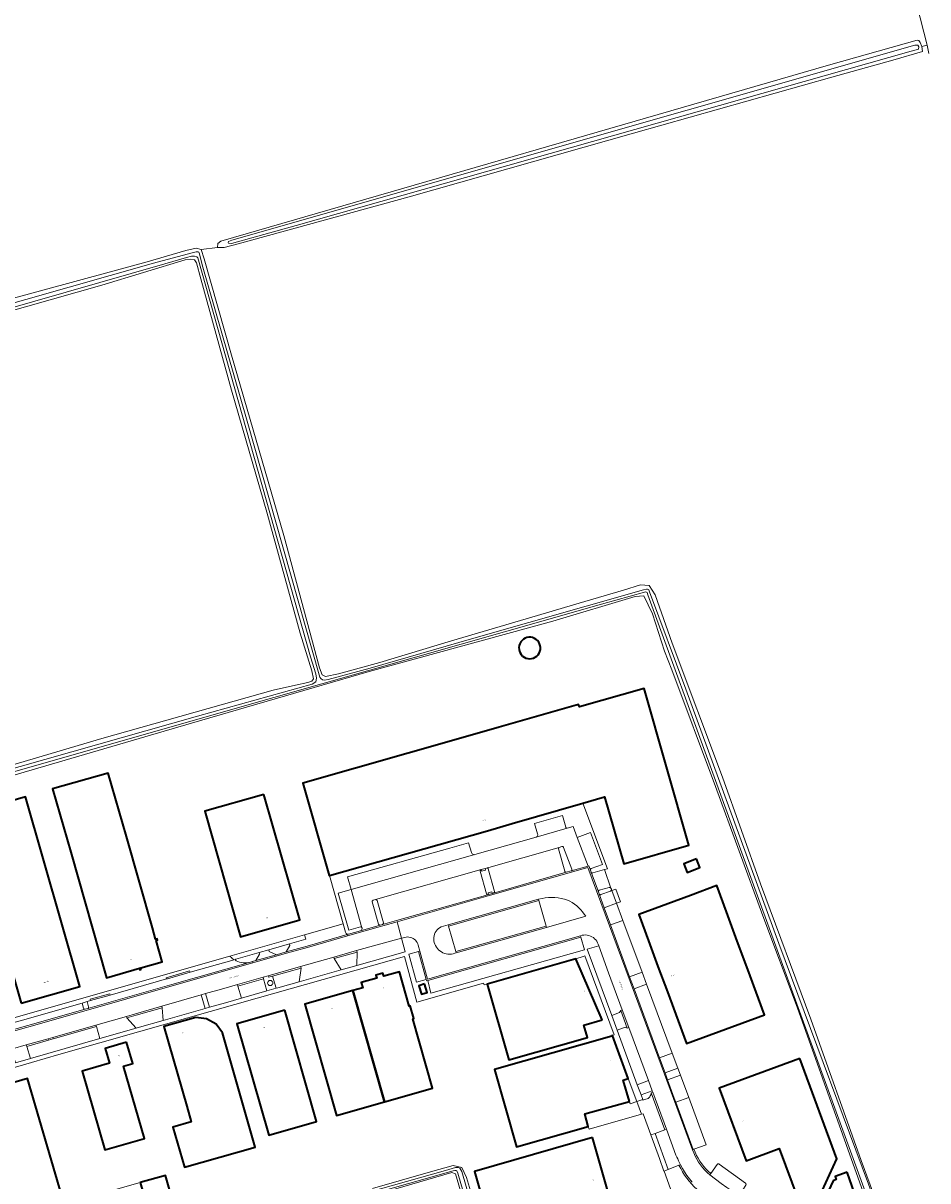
# Model space of a CAD drawing. Header units: metres. Extents: x 229229 to 231729, y 593167 to 595667.
# Tile 97 of 256: x 229504 to 229836, y 594845 to 595270. Entities that reach past the tile are written whole.
import ezdxf
from ezdxf.enums import TextEntityAlignment as Align

# ---------------------------------------------------------------- set-up
doc = ezdxf.new("R2010")
doc.units = ezdxf.units.M
for name, color, linetype, lineweight in [('B-WE-GR-BOUWLAND-GV', 80, 'Continuous', 13), ('B-WE-GR-GROENVOORZIENING-GV', 80, 'Continuous', 18), ('B-WE-OG-BEBOUWING-GV', 7, 'Continuous', 35), ('B-WE-OG-BEBOUWING-T18', 10, 'Continuous', 18), ('B-WE-OG-BEBOUWING_OPSLAGTANK-GV', 7, 'Continuous', 35), ('B-WE-OG-TERREIN_ERF-GV', 7, 'Continuous', 18), ('B-WE-OG-TOPOGRAFIE-T18', 10, 'Continuous', 18), ('B-WE-OG-WATER-GV', 130, 'Continuous', 18), ('B-WE-OG-WATER_SLOOT-GV', 120, 'Continuous', 18), ('B-WE-VH-VERHARDING_GESLOTEN-GV', 252, 'Continuous', 18), ('B-WE-VH-VERHARDING_HALFVERHARDING-GV', 252, 'Continuous', 18), ('B-WE-VH-VERHARDING_OPEN-GV', 252, 'Continuous', 18)]:
    doc.layers.add(name, color=color, linetype=linetype, lineweight=lineweight)
doc.styles.add('NLCS-ISO-M250-T18', font='NLCS-ISO.ttf', dxfattribs={"height": 0.45})

msp = doc.modelspace()

# ---------------------------------------------------------------- linework, layer by layer
at = {"layer": 'B-WE-GR-BOUWLAND-GV'}
for points in [[(229242.885, 595299.647), (229267.464, 595212.989), (229289.234, 595137.691), (229295.438, 595113.684), (229296.491, 595111.225), (229298.832, 595110.874), (229310.302, 595114.27), (229379.006, 595134.295), (229444.082, 595152.797), (229497.57, 595168.138), (229549.303, 595182.191), (229563.465, 595186.289), (229567.328, 595187.226), (229569.083, 595186.758), (229575.144, 595187.458), (229575.211, 595188.93), (229576.348, 595189.8), (229799.441, 595254.4), (229831.996, 595263.59), (229832.631, 595263.452), (229833.124, 595262.759), (229833.703, 595261.259), (229835.711, 595261.763), (229831.85, 595276.602)], [(229836.334, 595258.636), (229835.711, 595261.763), (229833.703, 595261.259), (229833.944, 595259.456), (229823.105, 595256.301), (229800.699, 595249.968), (229727.834, 595229.415), (229645.503, 595205.994), (229582.768, 595188.73), (229577.552, 595187.391), (229575.144, 595187.458), (229569.083, 595186.758), (229570.254, 595183.245), (229580.319, 595147.879), (229599.514, 595081.715), (229612.59, 595033.116), (229613.593, 595030.506), (229614.73, 595029.904), (229619.545, 595030.841), (229634.727, 595035.057), (229661.012, 595043.02), (229690.507, 595051.719), (229709.969, 595057.474), (229724.148, 595061.623), (229730.368, 595063.496), (229733.578, 595063.363), (229735.785, 595059.816), (229742.005, 595042.15), (229760.531, 594992.899), (229774.443, 594953.752), (229792.902, 594904.033), (229811.492, 594852.105), (229819.266, 594830.891)], [(229482.116, 594992.228), (229532.679, 595007.084), (229595.547, 595024.817), (229603.707, 595026.691), (229608.322, 595027.627), (229609.793, 595028.163), (229610.395, 595029.033), (229609.726, 595031.91), (229605.513, 595045.829), (229593.207, 595090.262), (229580.298, 595135.096), (229568.995, 595175.983), (229567.39, 595181.872), (229566.721, 595182.875), (229565.384, 595183.21), (229563.244, 595182.942), (229532.679, 595173.574), (229449.278, 595150.019)]]:
    msp.add_lwpolyline(points, dxfattribs=at)
at = {"layer": 'B-WE-GR-GROENVOORZIENING-GV'}
for points in [[(229643.983, 594928.777), (229642.641, 594933.794), (229626.194, 594929.257), (229626.359, 594928.68), (229626.253, 594923.742)], [(229590.579, 594927.875), (229590.399, 594928.505), (229581.911, 594926.082), (229581.791, 594926.013), (229581.711, 594925.901), (229581.686, 594925.765), (229581.72, 594925.631), (229581.806, 594925.523), (229581.93, 594925.462), (229582.558, 594925.187), (229583.209, 594924.971), (229583.877, 594924.815), (229584.556, 594924.722), (229585.241, 594924.691), (229585.926, 594924.724), (229586.605, 594924.819), (229587.272, 594924.976), (229587.944, 594925.168), (229589.232, 594925.535)], [(229601.521, 594931.682), (229593.948, 594929.52), (229594.128, 594928.889), (229596.773, 594927.684), (229600.366, 594928.708), (229601.7, 594931.053)], [(229718.72, 594921.023), (229715.092, 594930.943), (229710.801, 594929.729), (229719.842, 594905.336), (229722.658, 594906.471), (229723.169, 594907.241), (229723.734, 594907.441)], [(229617.784, 594926.858), (229605.615, 594923.386), (229605.78, 594922.809), (229605.07, 594917.782), (229620.474, 594922.101), (229617.949, 594926.281)], [(229593.513, 594917.302), (229593.552, 594917.032), (229593.665, 594916.785), (229593.843, 594916.579), (229594.072, 594916.431), (229594.333, 594916.355), (229594.606, 594916.355), (229594.867, 594916.431), (229595.096, 594916.579), (229595.274, 594916.785), (229595.387, 594917.032), (229595.426, 594917.302), (229595.387, 594917.572), (229595.274, 594917.819), (229595.096, 594918.025), (229594.867, 594918.173), (229594.606, 594918.249), (229594.333, 594918.249), (229594.072, 594918.173), (229593.843, 594918.025), (229593.665, 594917.819), (229593.552, 594917.572)], [(229555.113, 594903.544), (229570.622, 594907.964), (229569.069, 594912.934), (229554.638, 594908.787), (229554.835, 594908.219)], [(229527.218, 594910.477), (229525.397, 594909.958), (229525.949, 594908.022), (229526.005, 594907.884), (229526.1, 594907.77), (229526.226, 594907.69), (229526.37, 594907.654), (229526.519, 594907.664), (229527.474, 594907.936), (229527.605, 594908.006), (229527.709, 594908.113), (229527.774, 594908.246), (229527.795, 594908.393), (229527.77, 594908.54)], [(229541.821, 594904.5), (229541.66, 594905.061), (229530.488, 594901.865), (229530.655, 594901.289), (229531.91, 594896.958), (229545.228, 594900.73)], [(229733.306, 594881.518), (229726.128, 594900.958), (229725.565, 594900.75), (229724.732, 594901.075), (229721.834, 594899.961), (229729.225, 594879.953)], [(229505.086, 594893.983), (229504.911, 594894.557), (229499.911, 594893.131), (229499.779, 594893.061), (229499.675, 594892.954), (229499.61, 594892.82), (229499.589, 594892.673), (229499.615, 594892.526), (229500.904, 594888.006), (229506.423, 594889.603)], [(229734.343, 594876.976), (229734.906, 594877.184), (229734.713, 594877.708), (229730.615, 594876.19), (229731.23, 594874.524), (229731.327, 594874.292), (229732.441, 594874.647), (229732.826, 594874.769), (229733.186, 594874.954), (229733.511, 594875.194), (229733.791, 594875.485), (229734.02, 594875.818), (229734.191, 594876.185), (229734.3, 594876.574)], [(229739.922, 594863.625), (229739.359, 594863.417), (229735.772, 594862.092), (229740.629, 594848.789), (229744.54, 594850.357), (229745.099, 594850.581), (229744.745, 594851.277), (229744.401, 594851.979), (229744.069, 594852.686), (229743.747, 594853.398), (229743.437, 594854.115)], [(229759.265, 594850.789), (229759.125, 594850.861), (229758.969, 594850.885), (229758.813, 594850.859), (229758.673, 594850.787), (229758.563, 594850.674), (229756.2, 594847.339), (229755.852, 594846.846), (229757.921, 594845.241), (229760.021, 594843.678), (229762.152, 594842.157), (229764.314, 594840.679), (229766.504, 594839.244), (229766.583, 594839.19), (229766.909, 594839.694), (229769.089, 594843.063), (229769.151, 594843.201), (229769.168, 594843.351), (229769.141, 594843.499), (229769.07, 594843.633), (229768.963, 594843.739)]]:
    msp.add_lwpolyline(points, close=True, dxfattribs=at)
msp.add_lwpolyline([(229666.202, 594834.69), (229662.456, 594847.22), (229661.169, 594847.688), (229524.814, 594807.873)], dxfattribs=at)
at = {"layer": 'B-WE-OG-BEBOUWING-GV'}
for points in [[(229678.593, 595011.307), (229664.437, 595007.261), (229606.47, 594990.693), (229616.142, 594956.756), (229616.204, 594956.774), (229674.233, 594973.259), (229683.358, 594975.882), (229709.275, 594983.345), (229717.231, 594985.636), (229724.302, 594961.084), (229748.181, 594967.96), (229731.73, 595025.504), (229707.976, 595018.696), (229707.711, 595019.629)], [(229547.118, 594922.313), (229546.956, 594922.854), (229554.749, 594925.096), (229552.558, 594932.899), (229553.081, 594933.033), (229552.947, 594933.52), (229552.417, 594933.374), (229551.216, 594937.618), (229541.657, 594971.164), (229535.03, 594994.418), (229514.593, 594988.594), (229521.22, 594965.34), (229534.348, 594919.256), (229546.494, 594922.732), (229546.646, 594922.183)], [(229502.996, 594909.895), (229524.529, 594916.024), (229504.674, 594985.629), (229483.14, 594979.5)], [(229592.188, 594986.577), (229570.431, 594980.363), (229583.579, 594934.329), (229605.336, 594940.543)], [(229751.042, 594962.917), (229746.298, 594961.12), (229747.519, 594957.899), (229752.263, 594959.696)], [(229740.28, 594914.058), (229747.293, 594895.046), (229775.937, 594905.664), (229770.668, 594919.968), (229765.477, 594934.059), (229762.018, 594943.448), (229758.464, 594953.095), (229748.808, 594949.509), (229729.806, 594942.453), (229733.364, 594932.808), (229736.826, 594923.421)], [(229716.289, 594903.771), (229706.703, 594926.224), (229674.132, 594916.929), (229682.062, 594889.048), (229710.918, 594897.253), (229709.605, 594901.87)], [(229624.82, 594914.5), (229636.451, 594873.669), (229653.995, 594878.667), (229646.804, 594904.204), (229647.189, 594904.312), (229645.874, 594908.941), (229645.49, 594908.831), (229641.88, 594921.433), (229636.198, 594919.813), (229635.882, 594920.918), (229633.305, 594920.184), (229633.621, 594919.078), (229627.919, 594917.452), (229628.465, 594915.541)], [(229651.169, 594916.947), (229649.052, 594916.32), (229649.992, 594913.158), (229652.103, 594913.781)], [(229636.451, 594873.669), (229624.82, 594914.5), (229607.237, 594909.479), (229618.865, 594868.66)], [(229599.804, 594907.333), (229582.219, 594902.303), (229593.913, 594861.454), (229611.506, 594866.495)], [(229563.837, 594872.03), (229565.465, 594866.339), (229558.736, 594864.414), (229562.97, 594849.614), (229588.966, 594857.051), (229583.104, 594877.542), (229576.966, 594898.957), (229574.581, 594902.191), (229571.076, 594904.183), (229567.223, 594904.637), (229555.465, 594901.291)], [(229726.363, 594873.851), (229723.998, 594881.577), (229725.911, 594882.285), (229720.087, 594898.001), (229719.904, 594897.949), (229719.946, 594897.805), (229676.807, 594885.486), (229684.874, 594857.183), (229711.239, 594864.644), (229709.948, 594869.205)], [(229541.722, 594895.608), (229533.849, 594893.312), (229535.444, 594887.843), (229525.459, 594884.932), (229533.723, 594856.079), (229548.33, 594860.263), (229540.609, 594886.742), (229544.017, 594887.735)], [(229788.895, 594889.605), (229759.34, 594878.707), (229769.202, 594851.961), (229781.286, 594856.495), (229788.291, 594837.828), (229797.097, 594841), (229802.508, 594852.685)], [(229505.174, 594811.321), (229524.453, 594816.962), (229505.346, 594882.257), (229486.067, 594876.617)], [(229712.764, 594860.521), (229669.439, 594848.05), (229677.812, 594818.926), (229721.137, 594831.396)], [(229806.244, 594847.803), (229801.859, 594846.223), (229802.266, 594845.094), (229801.193, 594844.708), (229798.679, 594839.412), (229799.075, 594838.311), (229797.946, 594837.905), (229799.519, 594833.539), (229810.019, 594837.321)], [(229546.711, 594844.024), (229552.503, 594824.158), (229561.708, 594826.755), (229556.088, 594846.67)]]:
    msp.add_lwpolyline(points, close=True, dxfattribs=at)
at = {"layer": 'B-WE-OG-BEBOUWING_OPSLAGTANK-GV'}
msp.add_lwpolyline([(229689.712, 595036.41), (229690.417, 595036.467), (229691.1, 595036.649), (229691.74, 595036.951), (229692.316, 595037.362), (229692.809, 595037.869), (229693.204, 595038.455), (229693.487, 595039.103), (229693.65, 595039.791), (229693.688, 595040.498), (229693.599, 595041.199), (229693.386, 595041.874), (229693.057, 595042.499), (229692.62, 595043.056), (229692.092, 595043.526), (229691.488, 595043.894), (229690.828, 595044.148), (229690.133, 595044.28), (229689.426, 595044.286), (229688.729, 595044.166), (229688.065, 595043.923), (229687.455, 595043.565), (229686.918, 595043.105), (229686.472, 595042.556), (229686.132, 595041.936), (229685.908, 595041.265), (229685.807, 595040.565), (229685.832, 595039.858), (229685.984, 595039.167), (229686.256, 595038.515), (229686.641, 595037.921), (229687.125, 595037.406), (229687.694, 595036.985), (229688.328, 595036.673), (229689.008, 595036.479)], close=True, dxfattribs=at)
at = {"layer": 'B-WE-OG-TERREIN_ERF-GV'}
for points in [[(229815.186, 594831.962), (229787.899, 594908.381), (229775.325, 594941.973), (229758.003, 594989.485), (229741.951, 595032.312), (229739.276, 595039.204), (229734.795, 595052.855), (229731.651, 595059.48), (229728.508, 595059.279), (229698.211, 595050.245), (229630.861, 595031.709), (229565.518, 595012.705), (229484.792, 594989.083), (229403.932, 594966.064), (229341.866, 594948.531), (229271.105, 594928.255), (229229.346, 594916.281)], [(229579.612, 594927.203), (229607.033, 594934.98), (229621.258, 594938.985), (229616.204, 594956.774), (229616.142, 594956.756), (229606.47, 594990.693), (229664.437, 595007.261), (229678.593, 595011.307), (229707.711, 595019.629), (229707.976, 595018.696), (229731.73, 595025.504), (229748.181, 594967.96), (229724.302, 594961.084), (229717.231, 594985.636), (229709.275, 594983.345), (229718.272, 594959.269), (229717.214, 594958.968), (229719.538, 594952.146), (229719.715, 594951.754), (229719.74, 594951.688), (229719.911, 594951.228), (229721.317, 594951.75), (229723.045, 594947.093), (229721.638, 594946.574), (229723.961, 594940.313), (229731.005, 594921.333), (229732.673, 594916.839), (229742.07, 594891.519), (229742.08, 594891.493), (229744.126, 594886.029), (229745.066, 594883.521), (229745.107, 594883.411), (229748.109, 594875.31), (229754.566, 594857.888), (229750.058, 594856.252), (229750.506, 594855.122), (229751.018, 594854.019), (229751.59, 594852.947), (229752.223, 594851.909), (229752.912, 594850.908), (229753.657, 594849.948), (229754.455, 594849.031), (229755.304, 594848.16), (229756.2, 594847.339), (229758.563, 594850.674), (229758.673, 594850.787), (229758.813, 594850.859), (229758.969, 594850.885), (229759.125, 594850.861), (229759.265, 594850.789), (229768.963, 594843.739)], [(229745.03, 594831.852), (229739.064, 594848.161), (229739.047, 594848.208), (229737.36, 594852.798), (229734.225, 594861.52), (229731.431, 594869.292), (229730.793, 594869.108), (229711.563, 594863.569), (229711.239, 594864.644), (229684.874, 594857.183), (229676.807, 594885.486), (229719.946, 594897.805), (229719.904, 594897.949), (229720.087, 594898.001), (229720.762, 594898.251), (229710.022, 594927.23), (229709.403, 594927.042), (229706.703, 594926.224), (229716.289, 594903.771), (229709.605, 594901.87), (229710.918, 594897.253), (229682.062, 594889.048), (229674.132, 594916.929), (229672.978, 594916.6), (229672.796, 594917.241), (229648.295, 594910.329), (229643.819, 594927.067), (229589.641, 594911.682), (229546.949, 594899.58), (229516.862, 594891.002), (229506.861, 594888.169), (229480.222, 594880.455)], [(229496.08, 594903.354), (229579.612, 594927.203)], [(229632.025, 594841.833), (229653.327, 594847.923), (229661.637, 594850.265), (229664.797, 594849.562), (229666.553, 594845.932), (229677.605, 594809.186)]]:
    msp.add_lwpolyline(points, dxfattribs=at)
for points in [[(229689.712, 595036.41), (229689.008, 595036.479), (229688.328, 595036.673), (229687.694, 595036.985), (229687.125, 595037.406), (229686.641, 595037.921), (229686.256, 595038.515), (229685.984, 595039.167), (229685.832, 595039.858), (229685.807, 595040.565), (229685.908, 595041.265), (229686.132, 595041.936), (229686.472, 595042.556), (229686.918, 595043.105), (229687.455, 595043.565), (229688.065, 595043.923), (229688.729, 595044.166), (229689.426, 595044.286), (229690.133, 595044.28), (229690.828, 595044.148), (229691.488, 595043.894), (229692.092, 595043.526), (229692.62, 595043.056), (229693.057, 595042.499), (229693.386, 595041.874), (229693.599, 595041.199), (229693.688, 595040.498), (229693.65, 595039.791), (229693.487, 595039.103), (229693.204, 595038.455), (229692.809, 595037.869), (229692.316, 595037.362), (229691.74, 595036.951), (229691.1, 595036.649), (229690.417, 595036.467)], [(229546.494, 594922.732), (229534.348, 594919.256), (229521.22, 594965.34), (229514.593, 594988.594), (229535.03, 594994.418), (229541.657, 594971.164), (229551.216, 594937.618), (229552.417, 594933.374), (229552.947, 594933.52), (229553.081, 594933.033), (229552.558, 594932.899), (229554.749, 594925.096), (229546.956, 594922.854), (229547.118, 594922.313), (229546.646, 594922.183)], [(229502.996, 594909.895), (229483.14, 594979.5), (229504.674, 594985.629), (229524.529, 594916.024)], [(229570.431, 594980.363), (229592.188, 594986.577), (229605.336, 594940.543), (229583.579, 594934.329)], [(229751.042, 594962.917), (229752.263, 594959.696), (229747.519, 594957.899), (229746.298, 594961.12)], [(229740.28, 594914.058), (229736.826, 594923.421), (229733.364, 594932.808), (229729.806, 594942.453), (229748.808, 594949.509), (229758.464, 594953.095), (229762.018, 594943.448), (229765.477, 594934.059), (229770.668, 594919.968), (229775.937, 594905.664), (229747.293, 594895.046)], [(229624.82, 594914.5), (229628.465, 594915.541), (229627.919, 594917.452), (229633.621, 594919.078), (229633.305, 594920.184), (229635.882, 594920.918), (229636.198, 594919.813), (229641.88, 594921.433), (229645.49, 594908.831), (229645.874, 594908.941), (229647.189, 594904.312), (229646.804, 594904.204), (229653.995, 594878.667), (229636.451, 594873.669), (229618.865, 594868.66), (229607.237, 594909.479)], [(229611.506, 594866.495), (229593.913, 594861.454), (229582.219, 594902.303), (229599.804, 594907.333)], [(229571.076, 594904.183), (229574.581, 594902.191), (229576.966, 594898.957), (229583.104, 594877.542), (229588.966, 594857.051), (229562.97, 594849.614), (229558.736, 594864.414), (229565.465, 594866.339), (229563.837, 594872.03), (229555.465, 594901.291), (229567.223, 594904.637)], [(229544.017, 594887.735), (229540.609, 594886.742), (229548.33, 594860.263), (229533.723, 594856.079), (229525.459, 594884.932), (229535.444, 594887.843), (229533.849, 594893.312), (229541.722, 594895.608)], [(229781.286, 594856.495), (229769.202, 594851.961), (229759.34, 594878.707), (229788.895, 594889.605), (229802.508, 594852.685), (229797.097, 594841), (229788.291, 594837.828)], [(229524.453, 594816.962), (229505.174, 594811.321), (229486.067, 594876.617), (229505.346, 594882.257)], [(229726.363, 594873.851), (229709.948, 594869.205), (229711.239, 594864.644), (229711.563, 594863.569), (229730.793, 594869.108), (229729.07, 594873.759), (229726.674, 594872.911)], [(229677.812, 594818.926), (229669.439, 594848.05), (229712.764, 594860.521), (229721.137, 594831.396)], [(229806.244, 594847.803), (229810.019, 594837.321), (229799.519, 594833.539), (229797.946, 594837.905), (229799.075, 594838.311), (229798.679, 594839.412), (229801.193, 594844.708), (229802.266, 594845.094), (229801.859, 594846.223)], [(229552.503, 594824.158), (229527.859, 594817.204), (229522.24, 594837.119), (229546.711, 594844.024), (229556.088, 594846.67), (229561.708, 594826.755)]]:
    msp.add_lwpolyline(points, close=True, dxfattribs=at)
at = {"layer": 'B-WE-OG-WATER-GV'}
for points in [[(229229.346, 595338.717), (229294.366, 595108.652), (229294.773, 595107.753), (229295.168, 595107.274), (229295.6, 595107.202), (229296.486, 595107.334), (229309.057, 595110.909), (229379.493, 595130.905), (229447.002, 595150.181), (229555.799, 595181.386), (229563.785, 595183.798), (229565.587, 595184.217), (229566.656, 595184.217), (229567.516, 595184.07), (229567.851, 595183.588), (229609.27, 595037.119), (229611.177, 595030.917), (229611.471, 595029.229), (229611.177, 595027.982), (229609.893, 595027.064), (229567.825, 595015.297), (229391.309, 594965.199), (229229.818, 594919.026), (229229.346, 594918.889)], [(229818.772, 594830.906), (229781.185, 594931.833), (229747.031, 595025.286), (229733.758, 595060.928), (229733.459, 595061.707), (229733.015, 595061.947), (229732.584, 595061.983), (229731.542, 595061.707), (229668.386, 595043.697), (229631.111, 595032.965), (229615.765, 595028.819), (229614.376, 595028.555), (229613.705, 595028.651), (229613.046, 595029.106), (229612.723, 595029.586), (229586.004, 595123.715), (229569.536, 595181.055), (229568.488, 595185.123), (229568.32, 595185.689), (229568.006, 595185.878), (229567.335, 595185.836), (229565.847, 595185.48), (229551.642, 595181.651), (229380.781, 595133.066)], [(229229.346, 594917.579), (229410.671, 594969.291), (229579.071, 595017.432), (229681.378, 595046.521), (229716.155, 595056.392), (229731.884, 595060.869), (229732.439, 595060.958), (229732.829, 595060.684), (229733.126, 595059.896), (229757.471, 594993.049), (229816.189, 594831.651)]]:
    msp.add_lwpolyline(points, dxfattribs=at)
for points in [[(229578.978, 595189.304), (229579.106, 595188.993), (229580.244, 595188.919), (229603.977, 595195.525), (229829.768, 595259.61), (229832.482, 595260.307), (229832.556, 595261.188), (229832.189, 595261.775), (229831.125, 595261.812), (229580.426, 595190.138), (229579.183, 595189.704)], [(229523.642, 594809.862), (229523.642, 594809.38), (229523.999, 594809.024), (229524.711, 594808.898), (229530.916, 594810.953), (229610.537, 594833.799), (229661.628, 594848.29), (229662.312, 594848.506), (229662.719, 594848.482), (229663.03, 594848.326), (229663.402, 594847.512), (229682.078, 594783.215), (229682.775, 594782.408), (229683.545, 594782.922), (229683.582, 594783.876), (229678.117, 594801.894), (229664.773, 594848.061), (229664.509, 594848.696), (229664.054, 594849.259), (229663.467, 594849.523), (229662.533, 594849.523), (229658.784, 594848.456), (229524.391, 594810.439)]]:
    msp.add_lwpolyline(points, close=True, dxfattribs=at)
at = {"layer": 'B-WE-OG-WATER_SLOOT-GV'}
for points in [[(229229.346, 594918.889), (229229.818, 594919.026), (229391.309, 594965.199), (229567.825, 595015.297), (229609.893, 595027.064), (229611.177, 595027.982), (229611.471, 595029.229), (229611.177, 595030.917), (229609.27, 595037.119), (229567.851, 595183.588), (229567.516, 595184.07), (229566.656, 595184.217), (229565.587, 595184.217), (229563.785, 595183.798), (229555.799, 595181.386), (229447.002, 595150.181), (229379.493, 595130.905), (229309.057, 595110.909), (229296.486, 595107.334), (229295.6, 595107.202), (229295.168, 595107.274), (229294.773, 595107.753), (229294.366, 595108.652), (229229.346, 595338.717)], [(229819.266, 594830.891), (229811.492, 594852.105), (229792.902, 594904.033), (229774.443, 594953.752), (229760.531, 594992.899), (229742.005, 595042.15), (229735.785, 595059.816), (229733.578, 595063.363), (229730.368, 595063.496), (229724.148, 595061.623), (229709.969, 595057.474), (229690.507, 595051.719), (229661.012, 595043.02), (229634.727, 595035.057), (229619.545, 595030.841), (229614.73, 595029.904), (229613.593, 595030.506), (229612.59, 595033.116), (229599.514, 595081.715), (229580.319, 595147.879), (229570.254, 595183.245), (229569.083, 595186.758), (229567.328, 595187.226), (229563.465, 595186.289), (229549.303, 595182.191), (229497.57, 595168.138)], [(229380.781, 595133.066), (229551.642, 595181.651), (229565.847, 595185.48), (229567.335, 595185.836), (229568.006, 595185.878), (229568.32, 595185.689), (229568.488, 595185.123), (229569.536, 595181.055), (229586.004, 595123.715), (229612.723, 595029.586), (229613.046, 595029.106), (229613.705, 595028.651), (229614.376, 595028.555), (229615.765, 595028.819), (229631.111, 595032.965), (229668.386, 595043.697), (229731.542, 595061.707), (229732.584, 595061.983), (229733.015, 595061.947), (229733.459, 595061.707), (229733.758, 595060.928), (229747.031, 595025.286), (229781.185, 594931.833), (229818.772, 594830.906)], [(229449.278, 595150.019), (229532.679, 595173.574), (229563.244, 595182.942), (229565.384, 595183.21), (229566.721, 595182.875), (229567.39, 595181.872), (229568.995, 595175.983), (229580.298, 595135.096), (229593.207, 595090.262), (229605.513, 595045.829), (229609.726, 595031.91), (229610.395, 595029.033), (229609.793, 595028.163), (229608.322, 595027.627), (229603.707, 595026.691), (229595.547, 595024.817), (229532.679, 595007.084), (229482.116, 594992.228)], [(229816.189, 594831.651), (229757.471, 594993.049), (229733.126, 595059.896), (229732.829, 595060.684), (229732.439, 595060.958), (229731.884, 595060.869), (229716.155, 595056.392), (229681.378, 595046.521), (229579.071, 595017.432), (229410.671, 594969.291), (229229.346, 594917.579)], [(229229.346, 594916.281), (229271.105, 594928.255), (229341.866, 594948.531), (229403.932, 594966.064), (229484.792, 594989.083), (229565.518, 595012.705), (229630.861, 595031.709), (229698.211, 595050.245), (229728.508, 595059.279), (229731.651, 595059.48), (229734.795, 595052.855), (229739.276, 595039.204), (229741.951, 595032.312), (229758.003, 594989.485), (229775.325, 594941.973), (229787.899, 594908.381), (229815.186, 594831.962)], [(229524.814, 594807.873), (229661.169, 594847.688), (229662.456, 594847.22), (229666.202, 594834.69)], [(229677.605, 594809.186), (229666.553, 594845.932), (229664.797, 594849.562), (229661.637, 594850.265), (229653.327, 594847.923), (229632.025, 594841.833)]]:
    msp.add_lwpolyline(points, dxfattribs=at)
for points in [[(229833.944, 595259.456), (229833.703, 595261.259), (229833.124, 595262.759), (229832.631, 595263.452), (229831.996, 595263.59), (229799.441, 595254.4), (229576.348, 595189.8), (229575.211, 595188.93), (229575.144, 595187.458), (229577.552, 595187.391), (229582.768, 595188.73), (229645.503, 595205.994), (229727.834, 595229.415), (229800.699, 595249.968), (229823.105, 595256.301)], [(229578.978, 595189.304), (229579.183, 595189.704), (229580.426, 595190.138), (229831.125, 595261.812), (229832.189, 595261.775), (229832.556, 595261.188), (229832.482, 595260.307), (229829.768, 595259.61), (229603.977, 595195.525), (229580.244, 595188.919), (229579.106, 595188.993)], [(229523.642, 594809.862), (229524.391, 594810.439), (229658.784, 594848.456), (229662.533, 594849.523), (229663.467, 594849.523), (229664.054, 594849.259), (229664.509, 594848.696), (229664.773, 594848.061), (229678.117, 594801.894), (229683.582, 594783.876), (229683.545, 594782.922), (229682.775, 594782.408), (229682.078, 594783.215), (229663.402, 594847.512), (229663.03, 594848.326), (229662.719, 594848.482), (229662.312, 594848.506), (229661.628, 594848.29), (229610.537, 594833.799), (229530.916, 594810.953), (229524.711, 594808.898), (229523.999, 594809.024), (229523.642, 594809.38)]]:
    msp.add_lwpolyline(points, close=True, dxfattribs=at)
at = {"layer": 'B-WE-VH-VERHARDING_GESLOTEN-GV'}
for points in [[(229760.021, 594843.678), (229757.921, 594845.241), (229755.852, 594846.846), (229754.924, 594847.692), (229754.045, 594848.59), (229753.219, 594849.536), (229752.448, 594850.527), (229751.734, 594851.561), (229751.079, 594852.633), (229750.487, 594853.74), (229749.958, 594854.88), (229749.494, 594856.047), (229729.753, 594909.236), (229711.122, 594959.73), (229674.511, 594949.273), (229641.039, 594939.784), (229642.641, 594933.794), (229644.37, 594934.197), (229644.899, 594934.228), (229645.427, 594934.19), (229645.946, 594934.085), (229646.447, 594933.914), (229646.922, 594933.679), (229647.363, 594933.386), (229647.762, 594933.037), (229648.113, 594932.641), (229648.409, 594932.202), (229648.647, 594931.729), (229648.822, 594931.229), (229649.409, 594929.003), (229652.169, 594918.753), (229708.421, 594934.683), (229709.015, 594934.846), (229709.624, 594934.937), (229710.239, 594934.955), (229710.852, 594934.898), (229711.454, 594934.769), (229712.036, 594934.569), (229712.591, 594934.301), (229713.109, 594933.968), (229713.583, 594933.576), (229714.007, 594933.129), (229714.375, 594932.636), (229714.681, 594932.102), (229714.921, 594931.535), (229715.092, 594930.943), (229718.72, 594921.023), (229723.734, 594907.441), (229726.128, 594900.958), (229733.306, 594881.518), (229734.713, 594877.708), (229734.906, 594877.184), (229739.922, 594863.625), (229743.437, 594854.115), (229743.747, 594853.398), (229744.069, 594852.686), (229744.401, 594851.979), (229744.745, 594851.277), (229745.099, 594850.581), (229745.822, 594849.222), (229746.613, 594847.902), (229747.47, 594846.623), (229748.39, 594845.389), (229749.371, 594844.203)], [(229499.911, 594893.131), (229504.911, 594894.557), (229512.957, 594896.856), (229514.647, 594897.339), (229530.488, 594901.865), (229541.66, 594905.061), (229545.057, 594906.033), (229554.638, 594908.787), (229569.069, 594912.934), (229570.727, 594913.41), (229576.599, 594915.097), (229582.471, 594916.783), (229591.866, 594919.463), (229593.686, 594919.983), (229605.615, 594923.386), (229617.784, 594926.858), (229626.194, 594929.257), (229642.641, 594933.794), (229641.039, 594939.784), (229635.882, 594938.325), (229622.859, 594934.616), (229608.129, 594930.4), (229600.503, 594928.227), (229588.081, 594924.687), (229557.601, 594916.001), (229526.007, 594906.998), (229484.638, 594895.253)]]:
    msp.add_lwpolyline(points, dxfattribs=at)
for points in [[(229662.238, 594928.273), (229661.628, 594928.08), (229660.999, 594927.957), (229660.361, 594927.906), (229659.722, 594927.927), (229659.088, 594928.02), (229658.47, 594928.184), (229657.873, 594928.417), (229657.307, 594928.716), (229656.778, 594929.076), (229656.294, 594929.495), (229655.859, 594929.965), (229655.48, 594930.481), (229655.162, 594931.036), (229654.909, 594931.624), (229654.724, 594932.237), (229654.59, 594932.834), (229654.531, 594933.443), (229654.55, 594934.055), (229654.645, 594934.659), (229654.815, 594935.247), (229655.058, 594935.809), (229655.369, 594936.336), (229655.745, 594936.819), (229656.177, 594937.252), (229656.661, 594937.627), (229657.188, 594937.938), (229659.779, 594938.714), (229692.982, 594948.107), (229694.297, 594948.382), (229695.458, 594948.574), (229696.629, 594948.69), (229697.805, 594948.729), (229698.982, 594948.691), (229700.153, 594948.576), (229701.314, 594948.385), (229702.461, 594948.119), (229703.587, 594947.778), (229704.499, 594947.33), (229705.379, 594946.821), (229706.223, 594946.255), (229707.027, 594945.633), (229707.787, 594944.959), (229708.501, 594944.235), (229709.164, 594943.465), (229709.774, 594942.652), (229710.328, 594941.8), (229695.868, 594937.717), (229662.699, 594928.403)], [(229607.992, 594930.881), (229600.366, 594928.708), (229596.773, 594927.684), (229589.232, 594925.535), (229587.944, 594925.168), (229588.081, 594924.687), (229600.503, 594928.227), (229608.129, 594930.4), (229622.859, 594934.616), (229622.722, 594935.096)]]:
    msp.add_lwpolyline(points, close=True, dxfattribs=at)
at = {"layer": 'B-WE-VH-VERHARDING_HALFVERHARDING-GV'}
msp.add_lwpolyline([(229831.85, 595276.602), (229835.711, 595261.763), (229836.334, 595258.636)], dxfattribs=at)
at = {"layer": 'B-WE-VH-VERHARDING_OPEN-GV'}
for points in [[(229709.275, 594983.345), (229683.358, 594975.882), (229674.233, 594973.259), (229616.204, 594956.774), (229621.258, 594938.985), (229622.136, 594935.963), (229622.215, 594935.731), (229622.353, 594935.529), (229622.539, 594935.37), (229622.76, 594935.266), (229623.001, 594935.223), (229623.245, 594935.246), (229627.636, 594936.503), (229627.84, 594936.607), (229628.009, 594936.761), (229628.132, 594936.955), (229628.199, 594937.173), (229628.207, 594937.402), (229628.154, 594937.625), (229628.086, 594937.745), (229627.985, 594937.839), (229627.861, 594937.898), (229627.724, 594937.918), (229627.588, 594937.897), (229623.32, 594936.675), (229619.439, 594950.29), (229624.164, 594951.646), (229622.874, 594956.329), (229660.377, 594966.791), (229667.283, 594968.793), (229668.326, 594965.197), (229668.436, 594964.956), (229668.601, 594964.749), (229668.81, 594964.587), (229669.052, 594964.479), (229669.313, 594964.433), (229669.577, 594964.45), (229692.06, 594970.871), (229692.285, 594970.983), (229692.473, 594971.149), (229692.611, 594971.358), (229692.69, 594971.596), (229692.705, 594971.846), (229692.655, 594972.092), (229691.54, 594975.897), (229701.738, 594978.833), (229702.954, 594974.504), (229703.009, 594974.365), (229703.104, 594974.25), (229703.231, 594974.171), (229703.376, 594974.134), (229703.525, 594974.145), (229705.709, 594974.773), (229707.221, 594970.809), (229712.039, 594972.647), (229716.451, 594960.841), (229712.33, 594959.351), (229712.197, 594959.287), (229712.09, 594959.184), (229712.019, 594959.054), (229711.993, 594958.908), (229712.012, 594958.761), (229712.283, 594958.002), (229712.356, 594957.88), (229712.463, 594957.786), (229712.592, 594957.727), (229712.733, 594957.71), (229712.873, 594957.735), (229717.214, 594958.968), (229718.272, 594959.269)], [(229703.525, 594974.145), (229703.376, 594974.134), (229703.231, 594974.171), (229703.104, 594974.25), (229703.009, 594974.365), (229702.954, 594974.504), (229701.738, 594978.833), (229691.54, 594975.897), (229692.655, 594972.092), (229692.705, 594971.846), (229692.69, 594971.596), (229692.611, 594971.358), (229692.473, 594971.149), (229692.285, 594970.983), (229692.06, 594970.871)], [(229631.947, 594947.07), (229631.928, 594947.224), (229631.957, 594947.376), (229632.031, 594947.513), (229632.143, 594947.62), (229632.283, 594947.687), (229633.104, 594947.933), (229671.889, 594958.965), (229673.332, 594959.375), (229673.926, 594959.544), (229700.62, 594967.137), (229701.596, 594967.421), (229701.744, 594967.441), (229701.891, 594967.417), (229702.024, 594967.35), (229702.131, 594967.247), (229702.204, 594967.117), (229705.207, 594959.122), (229705.246, 594958.97), (229705.233, 594958.814), (229705.169, 594958.67), (229705.063, 594958.555), (229704.925, 594958.48), (229711.238, 594960.283), (229707.221, 594970.809), (229705.709, 594974.773), (229703.525, 594974.145), (229692.06, 594970.871), (229669.577, 594964.45), (229624.164, 594951.646), (229628.154, 594937.625), (229628.207, 594937.402), (229628.199, 594937.173), (229628.132, 594936.955), (229628.009, 594936.761), (229627.84, 594936.607), (229627.636, 594936.503), (229634.854, 594938.553), (229634.706, 594938.543), (229634.562, 594938.579), (229634.436, 594938.658), (229634.341, 594938.772), (229634.285, 594938.91)], [(229712.039, 594972.647), (229707.221, 594970.809), (229711.238, 594960.283), (229711.427, 594960.337), (229712.012, 594958.761), (229711.993, 594958.908), (229712.019, 594959.054), (229712.09, 594959.184), (229712.197, 594959.287), (229712.33, 594959.351), (229716.451, 594960.841)], [(229669.577, 594964.45), (229669.313, 594964.433), (229669.052, 594964.479), (229668.81, 594964.587), (229668.601, 594964.749), (229668.436, 594964.956), (229668.326, 594965.197), (229667.283, 594968.793), (229660.377, 594966.791), (229622.874, 594956.329), (229624.164, 594951.646)], [(229700.326, 594966.537), (229700.302, 594966.682), (229700.323, 594966.828), (229700.388, 594966.961), (229700.49, 594967.067), (229700.62, 594967.137), (229673.926, 594959.544), (229674.075, 594959.554), (229674.22, 594959.518), (229674.346, 594959.438), (229674.441, 594959.323), (229674.496, 594959.184), (229676.811, 594950.906), (229676.82, 594950.764), (229676.79, 594950.624), (229676.725, 594950.497), (229676.629, 594950.392), (229676.508, 594950.316), (229703.17, 594957.978), (229703.021, 594957.968), (229702.876, 594958.005), (229702.75, 594958.085), (229702.654, 594958.2), (229702.599, 594958.339)], [(229702.204, 594967.117), (229702.131, 594967.247), (229702.024, 594967.35), (229701.891, 594967.417), (229701.744, 594967.441), (229701.596, 594967.421), (229700.62, 594967.137), (229700.49, 594967.067), (229700.388, 594966.961), (229700.323, 594966.828), (229700.302, 594966.682), (229700.326, 594966.537), (229702.599, 594958.339), (229702.654, 594958.2), (229702.75, 594958.085), (229702.876, 594958.005), (229703.021, 594957.968), (229703.17, 594957.978), (229704.925, 594958.48), (229705.063, 594958.555), (229705.169, 594958.67), (229705.233, 594958.814), (229705.246, 594958.97), (229705.207, 594959.122)], [(229729.753, 594909.236), (229749.494, 594856.047), (229749.8, 594856.158), (229743.386, 594873.57), (229742.841, 594875.049), (229740.369, 594881.762), (229739.443, 594884.275), (229737.417, 594889.776), (229728.077, 594915.134), (229726.42, 594919.632), (229719.423, 594938.629), (229717.111, 594944.907), (229715.228, 594950.018), (229714.954, 594950.763), (229712.283, 594958.002), (229712.012, 594958.761), (229711.427, 594960.337), (229711.238, 594960.283), (229704.925, 594958.48), (229703.17, 594957.978), (229676.508, 594950.316), (229676.06, 594950.198), (229674.609, 594949.816), (229674.374, 594949.754), (229640.867, 594940.255), (229635.747, 594938.807), (229634.854, 594938.553), (229627.636, 594936.503), (229623.245, 594935.246), (229622.722, 594935.096), (229622.859, 594934.616), (229635.882, 594938.325), (229641.039, 594939.784), (229674.511, 594949.273), (229711.122, 594959.73)], [(229674.374, 594949.754), (229674.251, 594949.746), (229674.132, 594949.778), (229674.03, 594949.846), (229673.956, 594949.945), (229673.918, 594950.062), (229671.615, 594958.371), (229671.598, 594958.511), (229671.62, 594958.651), (229671.679, 594958.78), (229671.771, 594958.887), (229671.889, 594958.965), (229633.104, 594947.933), (229633.253, 594947.945), (229633.399, 594947.91), (229633.527, 594947.832), (229633.623, 594947.718), (229633.68, 594947.579), (229636.043, 594939.413), (229636.069, 594939.266), (229636.048, 594939.118), (229635.983, 594938.984), (229635.879, 594938.877), (229635.747, 594938.807), (229640.867, 594940.255)], [(229674.496, 594959.184), (229674.441, 594959.323), (229674.346, 594959.438), (229674.22, 594959.518), (229674.075, 594959.554), (229673.926, 594959.544), (229673.332, 594959.375), (229673.488, 594958.796), (229672.045, 594958.386), (229671.889, 594958.965), (229671.771, 594958.887), (229671.679, 594958.78), (229671.62, 594958.651), (229671.598, 594958.511), (229671.615, 594958.371), (229673.918, 594950.062), (229673.956, 594949.945), (229674.03, 594949.846), (229674.132, 594949.778), (229674.251, 594949.746), (229674.374, 594949.754), (229674.609, 594949.816), (229674.449, 594950.394), (229675.899, 594950.776), (229676.06, 594950.198), (229676.508, 594950.316), (229676.629, 594950.392), (229676.725, 594950.497), (229676.79, 594950.624), (229676.82, 594950.764), (229676.811, 594950.906)], [(229673.332, 594959.375), (229671.889, 594958.965), (229672.045, 594958.386), (229673.488, 594958.796)], [(229717.214, 594958.968), (229712.873, 594957.735), (229712.733, 594957.71), (229712.592, 594957.727), (229712.463, 594957.786), (229712.356, 594957.88), (229712.283, 594958.002), (229714.954, 594950.763), (229714.933, 594950.918), (229714.962, 594951.071), (229715.04, 594951.206), (229715.158, 594951.31), (229715.302, 594951.369), (229718.944, 594952.42), (229719.085, 594952.439), (229719.225, 594952.419), (229719.354, 594952.359), (229719.461, 594952.266), (229719.538, 594952.146)], [(229624.164, 594951.646), (229619.439, 594950.29), (229623.32, 594936.675), (229627.588, 594937.897), (229627.724, 594937.918), (229627.861, 594937.898), (229627.985, 594937.839), (229628.086, 594937.745), (229628.154, 594937.625)], [(229675.899, 594950.776), (229674.449, 594950.394), (229674.609, 594949.816), (229676.06, 594950.198)], [(229719.74, 594951.688), (229719.715, 594951.754), (229719.538, 594952.146), (229719.461, 594952.266), (229719.354, 594952.359), (229719.225, 594952.419), (229719.085, 594952.439), (229718.944, 594952.42), (229715.302, 594951.369), (229715.158, 594951.31), (229715.04, 594951.206), (229714.962, 594951.071), (229714.933, 594950.918), (229714.954, 594950.763), (229715.228, 594950.018), (229715.307, 594949.892), (229715.421, 594949.797), (229715.559, 594949.741), (229715.708, 594949.732), (229715.852, 594949.768), (229719.432, 594951.078), (229719.564, 594951.15), (229719.668, 594951.258), (229719.735, 594951.392), (229719.76, 594951.539)], [(229719.911, 594951.228), (229719.74, 594951.688), (229719.76, 594951.539), (229719.735, 594951.392), (229719.668, 594951.258), (229719.564, 594951.15), (229719.432, 594951.078), (229715.852, 594949.768), (229715.708, 594949.732), (229715.559, 594949.741), (229715.421, 594949.797), (229715.307, 594949.892), (229715.228, 594950.018), (229717.111, 594944.907), (229721.638, 594946.574)], [(229721.638, 594946.574), (229723.045, 594947.093), (229721.317, 594951.75), (229719.911, 594951.228)], [(229633.68, 594947.579), (229633.623, 594947.718), (229633.527, 594947.832), (229633.399, 594947.91), (229633.253, 594947.945), (229633.104, 594947.933), (229632.283, 594947.687), (229632.143, 594947.62), (229632.031, 594947.513), (229631.957, 594947.376), (229631.928, 594947.224), (229631.947, 594947.07), (229634.285, 594938.91), (229634.341, 594938.772), (229634.436, 594938.658), (229634.562, 594938.579), (229634.706, 594938.543), (229634.854, 594938.553), (229635.747, 594938.807), (229635.879, 594938.877), (229635.983, 594938.984), (229636.048, 594939.118), (229636.069, 594939.266), (229636.043, 594939.413)], [(229692.982, 594948.107), (229659.779, 594938.714), (229659.915, 594938.233), (229693.116, 594947.625)], [(229695.734, 594938.199), (229693.116, 594947.625), (229659.915, 594938.233), (229662.563, 594928.884)], [(229703.587, 594947.778), (229702.461, 594948.119), (229701.314, 594948.385), (229700.153, 594948.576), (229698.982, 594948.691), (229697.805, 594948.729), (229696.629, 594948.69), (229695.458, 594948.574), (229694.297, 594948.382), (229692.982, 594948.107), (229693.116, 594947.625), (229695.734, 594938.199), (229695.868, 594937.717), (229710.328, 594941.8), (229709.774, 594942.652), (229709.164, 594943.465), (229708.501, 594944.235), (229707.787, 594944.959), (229707.027, 594945.633), (229706.223, 594946.255), (229705.379, 594946.821), (229704.499, 594947.33)], [(229721.638, 594946.574), (229717.111, 594944.907), (229719.423, 594938.629), (229723.961, 594940.313)], [(229622.722, 594935.096), (229623.245, 594935.246), (229623.001, 594935.223), (229622.76, 594935.266), (229622.539, 594935.37), (229622.353, 594935.529), (229622.215, 594935.731), (229622.136, 594935.963), (229621.258, 594938.985), (229607.033, 594934.98), (229607.541, 594933.399), (229601.521, 594931.682), (229601.7, 594931.053), (229600.366, 594928.708), (229607.992, 594930.881)], [(229659.915, 594938.233), (229659.779, 594938.714), (229657.188, 594937.938), (229656.661, 594937.627), (229656.177, 594937.252), (229655.745, 594936.819), (229655.369, 594936.336), (229655.058, 594935.809), (229654.815, 594935.247), (229654.645, 594934.659), (229654.55, 594934.055), (229654.531, 594933.443), (229654.59, 594932.834), (229654.724, 594932.237), (229654.909, 594931.624), (229655.162, 594931.036), (229655.48, 594930.481), (229655.859, 594929.965), (229656.294, 594929.495), (229656.778, 594929.076), (229657.307, 594928.716), (229657.873, 594928.417), (229658.47, 594928.184), (229659.088, 594928.02), (229659.722, 594927.927), (229660.361, 594927.906), (229660.999, 594927.957), (229661.628, 594928.08), (229662.238, 594928.273), (229662.699, 594928.403), (229662.563, 594928.884)], [(229662.699, 594928.403), (229695.868, 594937.717), (229695.734, 594938.199), (229662.563, 594928.884)], [(229731.005, 594921.333), (229723.961, 594940.313), (229719.423, 594938.629), (229726.42, 594919.632)], [(229601.521, 594931.682), (229607.541, 594933.399), (229607.033, 594934.98), (229579.612, 594927.203), (229579.899, 594926.904), (229580.202, 594926.622), (229580.52, 594926.356), (229580.852, 594926.108), (229581.197, 594925.878), (229581.911, 594926.082), (229590.399, 594928.505), (229593.948, 594929.52)], [(229652.169, 594918.753), (229649.409, 594929.003), (229648.927, 594928.872), (229651.687, 594918.618), (229651.818, 594918.134), (229652.287, 594918.267), (229708.556, 594934.201), (229708.421, 594934.683)], [(229652.287, 594918.267), (229653.43, 594913.544), (229709.879, 594929.469), (229708.556, 594934.201)], [(229590.399, 594928.505), (229590.579, 594927.875), (229589.232, 594925.535), (229596.773, 594927.684), (229594.128, 594928.889), (229593.948, 594929.52)], [(229626.194, 594929.257), (229617.784, 594926.858), (229617.949, 594926.281), (229626.359, 594928.68)], [(229617.949, 594926.281), (229620.474, 594922.101), (229626.253, 594923.742), (229626.359, 594928.68)], [(229645.352, 594927.898), (229648.13, 594917.623), (229651.687, 594918.618), (229648.927, 594928.872)], [(229557.601, 594916.001), (229588.081, 594924.687), (229587.944, 594925.168), (229587.272, 594924.976), (229557.464, 594916.482), (229527.474, 594907.936), (229526.519, 594907.664), (229485.147, 594895.918), (229484.888, 594895.47), (229484.853, 594895.412), (229484.809, 594895.36), (229484.758, 594895.316), (229484.7, 594895.28), (229484.638, 594895.253), (229526.007, 594906.998)], [(229587.272, 594924.976), (229586.605, 594924.819), (229585.926, 594924.724), (229585.241, 594924.691), (229584.556, 594924.722), (229583.877, 594924.815), (229583.209, 594924.971), (229582.558, 594925.187), (229581.93, 594925.462), (229581.806, 594925.523), (229581.72, 594925.631), (229581.686, 594925.765), (229581.711, 594925.901), (229581.791, 594926.013), (229581.911, 594926.082), (229581.197, 594925.878), (229565.034, 594921.261), (229556.713, 594918.884), (229556.38, 594918.789), (229535.734, 594912.904), (229528.521, 594910.849), (229527.218, 594910.477), (229527.77, 594908.54), (229527.795, 594908.393), (229527.774, 594908.246), (229527.709, 594908.113), (229527.605, 594908.006), (229527.474, 594907.936), (229557.464, 594916.482)], [(229556.243, 594919.27), (229556.38, 594918.789), (229556.713, 594918.884), (229565.034, 594921.261), (229564.897, 594921.742)], [(229591.866, 594919.463), (229582.471, 594916.783), (229582.642, 594916.208), (229592.027, 594918.885)], [(229595.336, 594919.83), (229593.851, 594919.406), (229593.686, 594919.983), (229591.866, 594919.463), (229592.027, 594918.885), (229593.267, 594914.418), (229596.607, 594915.37)], [(229605.615, 594923.386), (229593.686, 594919.983), (229593.851, 594919.406), (229595.336, 594919.83), (229605.78, 594922.809)], [(229597.238, 594915.55), (229605.07, 594917.782), (229605.78, 594922.809), (229595.336, 594919.83), (229596.607, 594915.37)], [(229728.077, 594915.134), (229732.673, 594916.839), (229731.005, 594921.333), (229726.42, 594919.632)], [(229572.191, 594908.411), (229578.077, 594910.089), (229583.963, 594911.766), (229582.642, 594916.208), (229582.471, 594916.783), (229576.599, 594915.097), (229570.727, 594913.41)], [(229583.963, 594911.766), (229593.267, 594914.418), (229592.027, 594918.885), (229582.642, 594916.208)], [(229595.426, 594917.302), (229595.387, 594917.032), (229595.274, 594916.785), (229595.096, 594916.579), (229594.867, 594916.431), (229594.606, 594916.355), (229594.333, 594916.355), (229594.072, 594916.431), (229593.843, 594916.579), (229593.665, 594916.785), (229593.552, 594917.032), (229593.513, 594917.302), (229593.552, 594917.572), (229593.665, 594917.819), (229593.843, 594918.025), (229594.072, 594918.173), (229594.333, 594918.249), (229594.606, 594918.249), (229594.867, 594918.173), (229595.096, 594918.025), (229595.274, 594917.819), (229595.387, 594917.572)], [(229651.169, 594916.947), (229652.103, 594913.781), (229649.992, 594913.158), (229649.052, 594916.32)], [(229732.673, 594916.839), (229728.077, 594915.134), (229737.417, 594889.776), (229742.08, 594891.493), (229742.07, 594891.519)], [(229528.521, 594910.849), (229535.734, 594912.904), (229535.597, 594913.385), (229528.384, 594911.329)], [(229570.727, 594913.41), (229569.069, 594912.934), (229570.622, 594907.964), (229572.191, 594908.411)], [(229526.519, 594907.664), (229526.37, 594907.654), (229526.226, 594907.69), (229526.1, 594907.77), (229526.005, 594907.884), (229525.949, 594908.022), (229525.397, 594909.958), (229502.628, 594903.468), (229495.895, 594901.549), (229486.754, 594898.944), (229485.147, 594895.918)], [(229554.638, 594908.787), (229545.057, 594906.033), (229541.66, 594905.061), (229541.821, 594904.5), (229545.223, 594905.456), (229554.835, 594908.219)], [(229546.536, 594901.1), (229555.113, 594903.544), (229554.835, 594908.219), (229545.223, 594905.456), (229541.821, 594904.5), (229545.228, 594900.73)], [(229719.842, 594905.336), (229721.834, 594899.961), (229724.732, 594901.075), (229725.565, 594900.75), (229723.169, 594907.241), (229722.658, 594906.471)], [(229725.565, 594900.75), (229726.128, 594900.958), (229723.734, 594907.441), (229723.169, 594907.241)], [(229506.423, 594889.603), (229531.91, 594896.958), (229530.655, 594901.289), (229514.812, 594896.762), (229513.121, 594896.279), (229505.086, 594893.983)], [(229514.812, 594896.762), (229530.655, 594901.289), (229530.488, 594901.865), (229514.647, 594897.339)], [(229513.121, 594896.279), (229512.957, 594896.856), (229504.911, 594894.557), (229505.086, 594893.983)], [(229512.957, 594896.856), (229513.121, 594896.279), (229514.812, 594896.762), (229514.647, 594897.339)], [(229737.417, 594889.776), (229739.443, 594884.275), (229744.126, 594886.029), (229742.08, 594891.493)], [(229739.443, 594884.275), (229740.369, 594881.762), (229745.066, 594883.521), (229744.126, 594886.029)], [(229725.911, 594882.285), (229723.998, 594881.577), (229726.363, 594873.851), (229726.674, 594872.911), (229729.07, 594873.759)], [(229734.713, 594877.708), (229733.306, 594881.518), (229729.225, 594879.953), (229730.615, 594876.19)], [(229745.066, 594883.521), (229740.369, 594881.762), (229742.841, 594875.049), (229743.386, 594873.57), (229748.109, 594875.31), (229745.107, 594883.411)], [(229734.343, 594876.976), (229734.3, 594876.574), (229734.191, 594876.185), (229734.02, 594875.818), (229733.791, 594875.485), (229733.511, 594875.194), (229733.186, 594874.954), (229732.826, 594874.769), (229732.441, 594874.647), (229731.327, 594874.292), (229731.23, 594874.524), (229729.07, 594873.759), (229730.793, 594869.108), (229731.431, 594869.292), (229734.225, 594861.52), (229735.772, 594862.092), (229739.359, 594863.417)], [(229734.906, 594877.184), (229734.343, 594876.976), (229739.359, 594863.417), (229739.922, 594863.625)], [(229749.8, 594856.158), (229750.058, 594856.252), (229754.566, 594857.888), (229748.109, 594875.31), (229743.386, 594873.57)], [(229740.629, 594848.789), (229735.772, 594862.092), (229734.225, 594861.52), (229737.36, 594852.798), (229739.047, 594848.208)], [(229750.058, 594856.252), (229749.8, 594856.158), (229749.494, 594856.047), (229749.958, 594854.88), (229750.487, 594853.74), (229751.079, 594852.633), (229751.734, 594851.561), (229752.448, 594850.527), (229753.219, 594849.536), (229754.045, 594848.59), (229754.924, 594847.692), (229755.852, 594846.846), (229756.2, 594847.339), (229755.304, 594848.16), (229754.455, 594849.031), (229753.657, 594849.948), (229752.912, 594850.908), (229752.223, 594851.909), (229751.59, 594852.947), (229751.018, 594854.019), (229750.506, 594855.122)], [(229744.54, 594850.357), (229740.629, 594848.789), (229739.047, 594848.208), (229739.064, 594848.161), (229745.03, 594831.852), (229758.97, 594836.072), (229757.577, 594836.859), (229756.214, 594837.698), (229754.884, 594838.588), (229753.587, 594839.526), (229752.327, 594840.512), (229751.104, 594841.544), (229750.117, 594842.51), (229749.175, 594843.519), (229748.278, 594844.569), (229747.429, 594845.658), (229746.629, 594846.783), (229745.88, 594847.943), (229745.183, 594849.135)]]:
    msp.add_lwpolyline(points, close=True, dxfattribs=at)
for points in [[(229480.222, 594880.455), (229506.861, 594888.169), (229516.862, 594891.002), (229546.949, 594899.58), (229589.641, 594911.682), (229643.819, 594927.067), (229648.295, 594910.329), (229672.796, 594917.241), (229672.978, 594916.6), (229674.132, 594916.929), (229706.703, 594926.224), (229709.403, 594927.042), (229710.022, 594927.23), (229720.762, 594898.251), (229720.087, 594898.001), (229725.911, 594882.285), (229729.07, 594873.759), (229731.23, 594874.524), (229730.615, 594876.19), (229729.225, 594879.953), (229721.834, 594899.961), (229719.842, 594905.336), (229710.801, 594929.729), (229715.092, 594930.943), (229714.921, 594931.535), (229714.681, 594932.102), (229714.375, 594932.636), (229714.007, 594933.129), (229713.583, 594933.576), (229713.109, 594933.968), (229712.591, 594934.301), (229712.036, 594934.569), (229711.454, 594934.769), (229710.852, 594934.898), (229710.239, 594934.955), (229709.624, 594934.937), (229709.015, 594934.846), (229708.421, 594934.683), (229708.556, 594934.201), (229709.879, 594929.469), (229653.43, 594913.544), (229652.287, 594918.267), (229651.818, 594918.134), (229651.687, 594918.618), (229648.13, 594917.623), (229645.352, 594927.898), (229648.927, 594928.872), (229649.409, 594929.003), (229648.822, 594931.229), (229648.647, 594931.729), (229648.409, 594932.202), (229648.113, 594932.641), (229647.762, 594933.037), (229647.363, 594933.386), (229646.922, 594933.679), (229646.447, 594933.914), (229645.946, 594934.085), (229645.427, 594934.19), (229644.899, 594934.228), (229644.37, 594934.197), (229642.641, 594933.794), (229643.983, 594928.777), (229626.253, 594923.742), (229620.474, 594922.101), (229605.07, 594917.782), (229597.238, 594915.55), (229596.607, 594915.37), (229593.267, 594914.418), (229583.963, 594911.766), (229578.077, 594910.089), (229572.191, 594908.411), (229570.622, 594907.964), (229555.113, 594903.544), (229546.536, 594901.1), (229545.228, 594900.73), (229531.91, 594896.958), (229506.423, 594889.603), (229500.904, 594888.006)], [(229502.628, 594903.468), (229525.397, 594909.958), (229527.218, 594910.477), (229528.521, 594910.849), (229528.384, 594911.329), (229535.597, 594913.385), (229535.734, 594912.904), (229556.38, 594918.789), (229556.243, 594919.27), (229564.897, 594921.742), (229565.034, 594921.261), (229581.197, 594925.878), (229580.852, 594926.108), (229580.52, 594926.356), (229580.202, 594926.622), (229579.899, 594926.904), (229579.612, 594927.203), (229496.08, 594903.354)], [(229749.371, 594844.203), (229748.39, 594845.389), (229747.47, 594846.623), (229746.613, 594847.902), (229745.822, 594849.222), (229745.099, 594850.581), (229744.54, 594850.357), (229745.183, 594849.135), (229745.88, 594847.943), (229746.629, 594846.783), (229747.429, 594845.658), (229748.278, 594844.569)]]:
    msp.add_lwpolyline(points, dxfattribs=at)

# ---------------------------------------------------------------- texts
at = {"layer": 'B-WE-OG-BEBOUWING-T18', "style": 'NLCS-ISO-M250-T18'}
for s, rotation, p in [('8-10', 16, (229673.128, 594977.103)), ('12', 15.6, (229593.359, 594941.282)), ('14', 15.9, (229543.448, 594926.021)), ('6-6e', 20.3, (229742.306, 594920.124)), ('16-16D', 15.9, (229512.281, 594917.736)), ('9', 15.9, (229635.996, 594915.596)), ('7', 15.8, (229709.961, 594914.227)), ('9a', 15.9, (229617.127, 594908.143)), ('11', 15.8, (229562.439, 594899.117)), ('9b', 15.9, (229592.112, 594900.972)), ('13', 16.2, (229538.905, 594890.62)), ('5', 15.8, (229719.248, 594888.753)), ('4', 20.2, (229768.024, 594866.718)), ('3', 16, (229713.106, 594844.853))]:
    msp.add_text(s, height=0.45, rotation=rotation, dxfattribs=at).set_placement(p, align=Align.MIDDLE)
at = {"layer": 'B-WE-OG-TOPOGRAFIE-T18', "style": 'NLCS-ISO-M250-T18'}
for rotation, p in [(16, (229581.145, 594919.482)), (290.3, (229723.22, 594916.534))]:
    msp.add_text('Het Aanleg', height=0.45, rotation=rotation, dxfattribs=at).set_placement(p, align=Align.MIDDLE)

doc.saveas('drawing.dxf')
